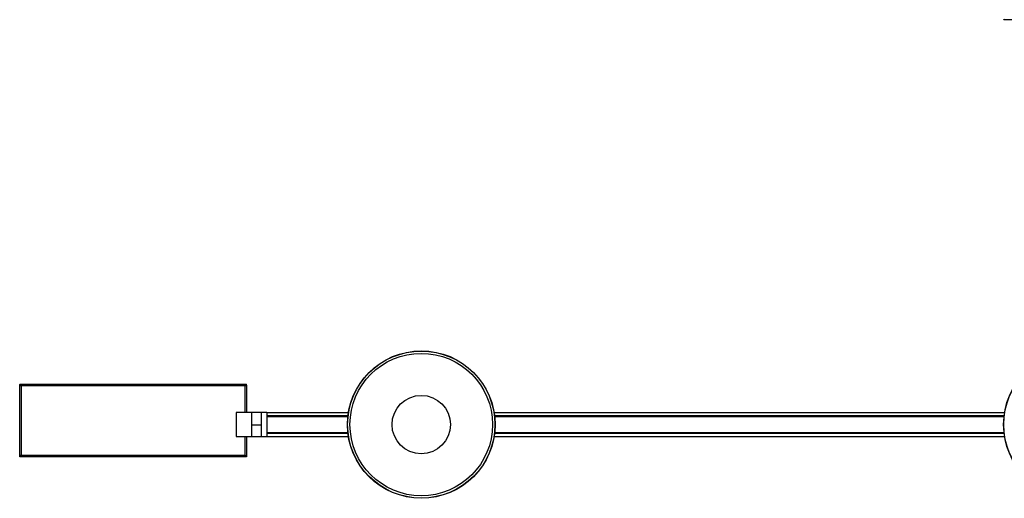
# Model space of a CAD drawing. Header units: millimetres. Extents: x 878 to 2596, y 431 to 1547.
# Tile 1 of 5: x 878 to 1899, y 431 to 927. Entities that reach past the tile are written whole.
import ezdxf

# ---------------------------------------------------------------- set-up
doc = ezdxf.new("R2010")
doc.units = ezdxf.units.MM

msp = doc.modelspace()

# ---------------------------------------------------------------- linework, layer by layer
at = {"color": 7, "linetype": 'Continuous', "lineweight": 25}
for p, q in [((1897.8, 928.5), (1898.1, 927.5)), ((1898.1, 927.5), (2050.6, 927.5)), ((878.1, 549.4), (1113.1, 549.4)), ((878.1, 549.1), (878.1, 549.4)), ((878.1, 549.1), (1113.1, 549.1)), ((878.1, 549.1), (878.1, 548.3)), ((878.1, 475), (878.1, 548.2)), ((878.6, 548.2), (878.1, 548.2)), ((1111.7, 547.7), (879.5, 547.7)), ((879.5, 547.7), (879.5, 475.5)), ((1111.7, 547.7), (1111.7, 547.7)), ((1111.7, 519.9), (1111.7, 547.7)), ((1112.6, 548.2), (1113.1, 548.2)), ((1113.1, 549.1), (1113.1, 549.4)), ((1113.1, 548.3), (1113.1, 549.1)), ((1113.1, 548.2), (1113.1, 519.9)), ((1118.5, 519.9), (1102.6, 519.9)), ((1102.6, 519.9), (1102.6, 494.9)), ((1128.5, 519.9), (1118.5, 519.9)), ((1118.5, 519.9), (1118.5, 494.9)), ((1118.5, 519.9), (1118.5, 506.9)), ((1128.5, 519.9), (1128.5, 506.9)), ((1134.3, 519.9), (1128.5, 519.9)), ((1128.5, 519.9), (1128.5, 494.9)), ((1134.3, 519.9), (1134.3, 494.9)), ((1218.8, 519.6), (1134.3, 519.6)), ((1134.3, 516.5), (1218.4, 516.5)), ((1134.3, 516.3), (1218.3, 516.3)), ((1218.3, 516.3), (1134.3, 516.3)), ((1218.3, 516.1), (1134.3, 516.1)), ((1134.3, 515.9), (1218.3, 515.9)), ((1218.3, 515.8), (1134.3, 515.8)), ((1898.8, 519.6), (1369.8, 519.6)), ((1370.3, 516.5), (1898.4, 516.5)), ((1370.3, 516.3), (1898.3, 516.3)), ((1898.3, 516.3), (1370.3, 516.3)), ((1898.3, 516.1), (1370.3, 516.1)), ((1370.3, 515.9), (1898.3, 515.9)), ((1898.3, 515.8), (1370.4, 515.8)), ((1128.5, 506.9), (1118.5, 506.9)), ((1118.5, 506.9), (1118.5, 494.9)), ((1128.5, 506.9), (1128.5, 505.4)), ((1102.6, 494.9), (1118.5, 494.9)), ((1111.7, 475.5), (1111.7, 494.9)), ((1113.1, 494.9), (1113.1, 475)), ((1118.5, 494.9), (1128.5, 494.9)), ((1128.5, 494.9), (1134.3, 494.9)), ((1134.3, 499), (1218.3, 499)), ((1218.3, 498.8), (1134.3, 498.8)), ((1134.3, 498.6), (1218.3, 498.6)), ((1134.3, 498.4), (1218.3, 498.4)), ((1218.3, 498.4), (1134.3, 498.4)), ((1218.4, 498.3), (1134.3, 498.3)), ((1134.3, 495.1), (1218.8, 495.1)), ((1369.8, 495.1), (1898.8, 495.1)), ((1898.3, 498.8), (1370.3, 498.8)), ((1370.3, 498.6), (1898.3, 498.6)), ((1370.3, 498.4), (1898.3, 498.4)), ((1898.3, 498.4), (1370.3, 498.4)), ((1898.4, 498.3), (1370.3, 498.3)), ((1370.4, 499), (1898.3, 499)), ((878.6, 475), (878.1, 475)), ((878.1, 474.1), (878.1, 474.9)), ((1113.1, 474.1), (878.1, 474.1)), ((879.5, 475.5), (1111.7, 475.5)), ((1112.6, 475), (1113.1, 475)), ((1113.1, 474.9), (1113.1, 474.1))]:
    msp.add_line(p, q, dxfattribs=at)
for centre, radius in [((1294.3, 507.4), 76.5), ((1294.3, 507.4), 76.3), ((1974.3, 507.4), 76.5), ((1974.3, 507.4), 76.3), ((1294.3, 507.4), 73.9), ((1294.3, 507.4), 30.3)]:
    msp.add_circle(centre, radius, dxfattribs=at)
for points, knots in [([(878.1, 549.1), (878.2, 549.1), (878.5, 549), (878.8, 548.7), (879.2, 548.2), (879.4, 547.9), (879.5, 547.7)], [0, 0, 0, 0, 0.254679, 0.509571, 0.764463, 1, 1, 1, 1]), ([(878.1, 548.3), (878.3, 548.3), (878.6, 548.2), (879.1, 548), (879.4, 547.8), (879.5, 547.7)], [0, 0, 0, 0, 0.361368, 0.747988, 1, 1, 1, 1]), ([(879.5, 547.7), (879.4, 547.7), (879.3, 547.8), (879.1, 547.9), (879.1, 548), (879.1, 548)], [0, 0, 0, 0, 0.4392424, 0.8784848, 1, 1, 1, 1]), ([(1112.2, 548), (1112.2, 548), (1112.1, 547.9), (1111.9, 547.8), (1111.8, 547.7), (1111.7, 547.7)], [0, 0, 0, 0, 0.156376, 0.578188, 1, 1, 1, 1]), ([(879.5, 475.5), (879.4, 475.3), (879.2, 474.9), (878.8, 474.5), (878.4, 474.2), (878.2, 474.1), (878.1, 474.1)], [0, 0, 0, 0, 0.254681, 0.509573, 0.764466, 1, 1, 1, 1]), ([(879.5, 475.5), (879.3, 475.4), (879, 475.2), (878.5, 474.9), (878.2, 474.9), (878.1, 474.9)], [0, 0, 0, 0, 0.361368, 0.747988, 1, 1, 1, 1]), ([(879, 475.2), (879, 475.2), (879.1, 475.3), (879.3, 475.4), (879.4, 475.5), (879.5, 475.5)], [0, 0, 0, 0, 0.233607, 0.616804, 1, 1, 1, 1]), ([(1111.7, 475.5), (1111.8, 475.5), (1111.9, 475.4), (1112.1, 475.3), (1112.2, 475.2), (1112.2, 475.2)], [0, 0, 0, 0, 0.412409, 0.824818, 1, 1, 1, 1])]:
    msp.add_open_spline(points, degree=3, knots=knots, dxfattribs=at)
for points in [[(879.5, 547.7), (879.3, 547.7), (879, 547.8), (878.5, 548), (878.2, 548.1), (878.1, 548.2), (878.1, 548.2)], [(1111.7, 547.7), (1111.8, 547.9), (1112.1, 548.2), (1112.4, 548.7), (1112.8, 549), (1113, 549.1), (1113.1, 549.1)], [(1111.7, 547.7), (1111.8, 547.8), (1112.1, 547.9), (1112.4, 548.1), (1112.8, 548.3), (1113, 548.3), (1113.1, 548.3)], [(1113.1, 548.2), (1113.1, 548.2), (1113, 548.1), (1112.7, 548), (1112.3, 547.8), (1111.9, 547.7), (1111.7, 547.7)], [(878.1, 475), (878.1, 475.1), (878.2, 475.1), (878.5, 475.3), (879, 475.4), (879.3, 475.5), (879.5, 475.5)], [(1111.7, 475.5), (1111.9, 475.5), (1112.3, 475.4), (1112.7, 475.3), (1113, 475.1), (1113.1, 475.1), (1113.1, 475)], [(1113.1, 474.1), (1113, 474.1), (1112.8, 474.2), (1112.4, 474.5), (1112.1, 475), (1111.8, 475.3), (1111.7, 475.5)], [(1113.1, 474.9), (1113, 474.9), (1112.8, 474.9), (1112.4, 475.1), (1112.1, 475.3), (1111.8, 475.4), (1111.7, 475.5)]]:
    msp.add_open_spline(points, degree=3, dxfattribs=at)

doc.saveas('drawing.dxf')
